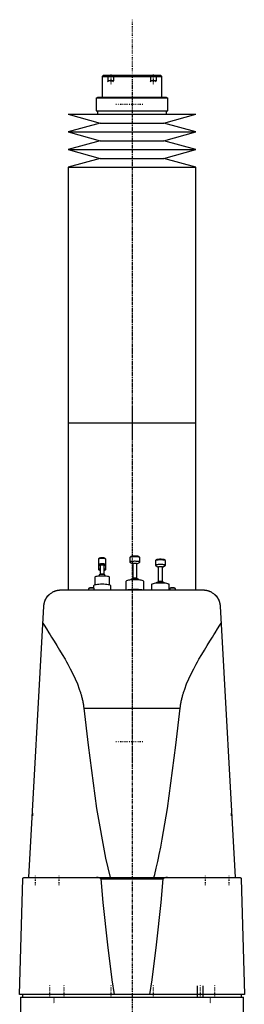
# Model space of a CAD drawing. Extents: x -120 to 120, y -1 to 1172.
# Tile 2 of 2: x -79 to 79, y 481 to 1172. Entities that reach past the tile are written whole.
import ezdxf

# ---------------------------------------------------------------- set-up
doc = ezdxf.new("R2010")
doc.units = 0
doc.linetypes.add('CENTER', pattern=[1.5, 0.45, -0.5, 0.05, -0.5])
for name, color, linetype in [('AM_0', 7, 'CONTINUOUS'), ('AM_10', 7, 'CONTINUOUS'), ('AM_7', 7, 'CENTER')]:
    doc.layers.add(name, color=color, linetype=linetype)

msp = doc.modelspace()

# ---------------------------------------------------------------- linework, layer by layer
at = {"layer": 'AM_0', "color": 7, "linetype": 'CONTINUOUS'}
for p, q in [((-20, 1133), (-21, 1132)), ((-21, 1132), (-21, 1117.5)), ((-21, 1132), (21, 1132)), ((-20, 1133), (20, 1133)), ((21, 1132), (20, 1133)), ((21, 1117.5), (21, 1132)), ((-25.15, 1117), (-25.15, 1108)), ((-25.15, 1117), (25.15, 1117)), ((-24.35, 1117.5), (-24.35, 1117)), ((-24.35, 1117.5), (24.35, 1117.5)), ((24.35, 1117), (24.35, 1117.5)), ((25.15, 1108), (25.15, 1117)), ((-25.15, 1108), (25.15, 1108)), ((-24.35, 1108), (-24.35, 1105.5)), ((24.35, 1105.5), (24.35, 1108)), ((-45, 1105.5), (-22.5, 1099.3)), ((-45, 1105.5), (45, 1105.5)), ((-22.5, 1099.3), (-45, 1093.1)), ((-22.5, 1099.3), (22.5, 1099.3)), ((22.5, 1099.3), (45, 1105.5)), ((45, 1093.1), (22.5, 1099.3)), ((-45, 1093.1), (-22.5, 1086.9)), ((-45, 1093.1), (45, 1093.1)), ((22.5, 1086.9), (45, 1093.1)), ((-22.5, 1086.9), (-45, 1080.7)), ((-22.5, 1086.9), (22.5, 1086.9)), ((45, 1080.7), (22.5, 1086.9)), ((-45, 1080.7), (-22.5, 1074.5)), ((-45, 1080.7), (45, 1080.7)), ((22.5, 1074.5), (45, 1080.7)), ((-22.5, 1074.5), (-45, 1068.3)), ((-22.5, 1074.5), (22.5, 1074.5)), ((45, 1068.3), (22.5, 1074.5)), ((-45, 1068.3), (-45, 888.75)), ((-45, 1068.3), (45, 1068.3)), ((45, 888.75), (45, 1068.3)), ((-45, 888.75), (-45, 771.5)), ((-45, 888.75), (45, 888.75)), ((-45, 888.75), (0, 888.75)), ((45, 771.5), (45, 888.75)), ((-23.5, 793.19), (-23.5, 785.87)), ((-22.97, 793.74), (-23.46, 793.26)), ((-23.39, 789.22), (-22.5, 788.71)), ((-22.5, 788.75), (-22.5, 782.39)), ((-19.5, 788.71), (-18.61, 789.22)), ((-19.5, 782.39), (-19.5, 788.75)), ((-18.54, 793.26), (-19.03, 793.74)), ((-18.5, 785.87), (-18.5, 793.19)), ((-1.5, 794.26), (-1.5, 791.01)), ((-0.95, 794.85), (-1.45, 794.37)), ((-1.35, 790.83), (0.5, 789.79)), ((0.5, 789.83), (0.5, 779.53)), ((3.5, 789.79), (5.35, 790.83)), ((3.5, 779.53), (3.5, 789.83)), ((5.45, 794.37), (4.95, 794.85)), ((5.5, 791.01), (5.5, 794.26)), ((16.5, 792), (16.5, 788.75)), ((17.05, 792.59), (16.55, 792.11)), ((16.65, 788.57), (18.5, 787.53)), ((21.5, 787.53), (23.35, 788.57)), ((23.45, 792.11), (22.95, 792.59)), ((23.5, 788.75), (23.5, 792)), ((-23.39, 785.74), (-22.5, 785.24)), ((-23, 782.06), (-23, 781.23)), ((-22.43, 782.43), (-22.91, 782.16)), ((-19.09, 782.16), (-19.57, 782.43)), ((-19.5, 785.24), (-18.61, 785.74)), ((-19, 781.23), (-19, 782.06)), ((18.5, 787.57), (18.5, 777.27)), ((21.5, 777.27), (21.5, 787.57)), ((-27, 774.47), (-27, 772.83)), ((-26.25, 780.38), (-26.25, 774.98)), ((-15.75, 774.98), (-15.75, 780.38)), ((-15, 771.5), (-15, 774.47)), ((-4.25, 777.52), (-4.25, 771.5)), ((-1, 778.6), (-1, 778.47)), ((0.57, 779.57), (-0.87, 778.76)), ((4.87, 778.76), (3.43, 779.57)), ((5, 778.47), (5, 778.6)), ((8.25, 771.5), (8.25, 777.52)), ((13.75, 775.26), (13.75, 771.5)), ((17, 776.35), (17, 776.21)), ((18.57, 777.31), (17.13, 776.5)), ((22.87, 776.5), (21.43, 777.31)), ((23, 776.21), (23, 776.35)), ((26.25, 771.5), (26.25, 775.26)), ((-50, 771.5), (50, 771.5)), ((-30.47, 772.49), (-30.5, 772.43)), ((-30.5, 772.43), (-30.5, 771.5)), ((-30.22, 772.73), (-30.47, 772.49)), ((-26.53, 772.49), (-26.78, 772.73)), ((-26.5, 771.5), (-26.5, 772.43)), ((26.53, 772.49), (26.5, 772.43)), ((26.5, 772.43), (26.5, 771.5)), ((26.78, 772.73), (26.53, 772.49)), ((30.47, 772.49), (30.22, 772.73)), ((30.5, 771.5), (30.5, 772.43)), ((-72.48, 569.6), (-61.98, 760.16)), ((61.98, 760.16), (72.48, 569.6)), ((-33.89, 688.56), (33.89, 688.56)), ((-70, 614.67), (-70, 612.94)), ((70, 612.94), (70, 614.67)), ((-79, 487.5), (-76.83, 568.63)), ((-75.83, 569.6), (75.83, 569.6)), ((-21.74, 568.63), (21.74, 568.63)), ((76.83, 568.63), (79, 487.5)), ((79, 487.5), (-79, 487.5)), ((-78.5, 485.5), (78.5, 485.5)), ((-78.5, 485.5), (-78.5, 472.2)), ((-77, 487.5), (-77, 485.5)), ((77, 485.5), (77, 487.5)), ((78.5, 472.2), (78.5, 485.5))]:
    msp.add_line(p, q, dxfattribs=at)
for points in [[(4.95, 794.85), (4.79, 794.94), (4.52, 795.04), (4.14, 795.12), (3.69, 795.18), (3.16, 795.23), (2.59, 795.26), (2, 795.27), (1.41, 795.26), (0.84, 795.23), (0.31, 795.18), (-0.14, 795.12), (-0.52, 795.04), (-0.79, 794.94), (-0.95, 794.85)], [(-18.5, 793.19), (-18.55, 793.27), (-18.69, 793.35), (-18.92, 793.43), (-19.23, 793.49), (-19.61, 793.55), (-20.04, 793.59), (-20.51, 793.61), (-21, 793.62), (-21.49, 793.61), (-21.96, 793.59), (-22.39, 793.55), (-22.77, 793.49), (-23.08, 793.43), (-23.31, 793.35), (-23.45, 793.27), (-23.5, 793.19)], [(-18.61, 789.22), (-18.51, 789.3), (-18.51, 789.39), (-18.61, 789.47), (-18.79, 789.55), (-19.06, 789.62), (-19.41, 789.68), (-19.82, 789.73), (-20.27, 789.76), (-20.75, 789.78), (-21.25, 789.78), (-21.73, 789.76), (-22.18, 789.73), (-22.59, 789.68), (-22.94, 789.62), (-23.21, 789.55), (-23.39, 789.47), (-23.49, 789.39), (-23.49, 789.3), (-23.39, 789.22)], [(-19.03, 793.74), (-19.14, 793.81), (-19.32, 793.87), (-19.57, 793.92), (-19.88, 793.96), (-20.22, 794), (-20.6, 794.02), (-21, 794.03), (-21.4, 794.02), (-21.78, 794), (-22.12, 793.96), (-22.43, 793.92), (-22.68, 793.87), (-22.86, 793.81), (-22.97, 793.74)], [(-19.5, 788.75), (-19.53, 788.8), (-19.61, 788.85), (-19.75, 788.9), (-19.94, 788.94), (-20.17, 788.97), (-20.43, 788.99), (-20.71, 789.01), (-21, 789.01), (-21.29, 789.01), (-21.57, 788.99), (-21.83, 788.97), (-22.06, 788.94), (-22.25, 788.9), (-22.39, 788.85), (-22.47, 788.8), (-22.5, 788.75)], [(5.5, 794.26), (5.43, 794.38), (5.23, 794.49), (4.91, 794.6), (4.47, 794.69), (3.94, 794.77), (3.34, 794.82), (2.68, 794.86), (2, 794.87), (1.32, 794.86), (0.66, 794.82), (0.06, 794.77), (-0.47, 794.69), (-0.91, 794.6), (-1.23, 794.49), (-1.43, 794.38), (-1.5, 794.26)], [(5.35, 790.83), (5.48, 790.95), (5.48, 791.07), (5.35, 791.19), (5.09, 791.3), (4.71, 791.4), (4.22, 791.48), (3.65, 791.55), (3.02, 791.59), (2.34, 791.62), (1.66, 791.62), (0.98, 791.59), (0.35, 791.55), (-0.22, 791.48), (-0.71, 791.4), (-1.09, 791.3), (-1.35, 791.19), (-1.48, 791.07), (-1.48, 790.95), (-1.35, 790.83)], [(3.5, 789.83), (3.47, 789.88), (3.39, 789.93), (3.25, 789.97), (3.06, 790.01), (2.83, 790.05), (2.57, 790.07), (2.29, 790.08), (2, 790.09), (1.71, 790.08), (1.43, 790.07), (1.17, 790.05), (0.94, 790.01), (0.75, 789.97), (0.61, 789.93), (0.53, 789.88), (0.5, 789.83)], [(23.5, 792), (23.43, 792.12), (23.23, 792.24), (22.91, 792.34), (22.47, 792.43), (21.94, 792.51), (21.34, 792.56), (20.68, 792.6), (20, 792.61), (19.32, 792.6), (18.66, 792.56), (18.06, 792.51), (17.53, 792.43), (17.09, 792.34), (16.77, 792.24), (16.57, 792.12), (16.5, 792)], [(23.35, 788.57), (23.48, 788.69), (23.48, 788.81), (23.35, 788.93), (23.09, 789.04), (22.71, 789.14), (22.22, 789.22), (21.65, 789.29), (21.02, 789.33), (20.34, 789.36), (19.66, 789.36), (18.98, 789.33), (18.35, 789.29), (17.78, 789.22), (17.29, 789.14), (16.91, 789.04), (16.65, 788.93), (16.52, 788.81), (16.52, 788.69), (16.65, 788.57)], [(22.95, 792.59), (22.79, 792.69), (22.52, 792.78), (22.14, 792.86), (21.69, 792.93), (21.16, 792.98), (20.59, 793.01), (20, 793.02), (19.41, 793.01), (18.84, 792.98), (18.31, 792.93), (17.86, 792.86), (17.48, 792.78), (17.21, 792.69), (17.05, 792.59)], [(-15.75, 780.38), (-15.85, 780.56), (-16.15, 780.73), (-16.63, 780.89), (-17.29, 781.03), (-18.08, 781.14), (-18.99, 781.23), (-19.98, 781.28), (-21, 781.29), (-22.02, 781.28), (-23.01, 781.23), (-23.92, 781.14), (-24.71, 781.03), (-25.37, 780.89), (-25.85, 780.73), (-26.15, 780.56), (-26.25, 780.38)], [(-22.5, 786.22), (-22.88, 786.16), (-23.17, 786.09), (-23.38, 786.01), (-23.48, 785.92), (-23.49, 785.83), (-23.39, 785.74)], [(-19, 782.06), (-19.04, 782.12), (-19.15, 782.19), (-19.34, 782.25), (-19.59, 782.3), (-19.89, 782.35), (-20.23, 782.38), (-20.61, 782.4), (-21, 782.4), (-21.39, 782.4), (-21.77, 782.38), (-22.11, 782.35), (-22.41, 782.3), (-22.66, 782.25), (-22.85, 782.19), (-22.96, 782.12), (-23, 782.06)], [(-19.57, 782.43), (-19.68, 782.48), (-19.84, 782.52), (-20.05, 782.55), (-20.29, 782.58), (-20.57, 782.6), (-20.85, 782.61), (-21.15, 782.61), (-21.43, 782.6), (-21.71, 782.58), (-21.95, 782.55), (-22.16, 782.52), (-22.32, 782.48), (-22.43, 782.43)], [(-18.61, 785.74), (-18.51, 785.83), (-18.52, 785.92), (-18.62, 786.01), (-18.83, 786.09), (-19.12, 786.16), (-19.5, 786.22)], [(21.5, 787.57), (21.47, 787.62), (21.39, 787.67), (21.25, 787.72), (21.06, 787.76), (20.83, 787.79), (20.57, 787.81), (20.29, 787.83), (20, 787.83), (19.71, 787.83), (19.43, 787.81), (19.17, 787.79), (18.94, 787.76), (18.75, 787.72), (18.61, 787.67), (18.53, 787.62), (18.5, 787.57)], [(-15, 774.47), (-15.12, 774.68), (-15.46, 774.87), (-16.01, 775.05), (-16.76, 775.21), (-17.67, 775.34), (-18.7, 775.44), (-19.83, 775.5), (-21, 775.52), (-22.17, 775.5), (-23.3, 775.44), (-24.33, 775.34), (-25.24, 775.21), (-25.99, 775.05), (-26.54, 774.87), (-26.88, 774.68), (-27, 774.47)], [(8.25, 777.52), (8.13, 777.73), (7.77, 777.93), (7.2, 778.12), (6.42, 778.29), (5.47, 778.42), (4.39, 778.52), (3.22, 778.58), (2, 778.6), (0.78, 778.58), (-0.39, 778.52), (-1.47, 778.42), (-2.42, 778.29), (-3.2, 778.12), (-3.77, 777.93), (-4.13, 777.73), (-4.25, 777.52)], [(5, 778.6), (4.94, 778.7), (4.77, 778.8), (4.49, 778.89), (4.12, 778.97), (3.67, 779.04), (3.15, 779.08), (2.59, 779.11), (2, 779.12), (1.41, 779.11), (0.85, 779.08), (0.33, 779.04), (-0.12, 778.97), (-0.49, 778.89), (-0.77, 778.8), (-0.94, 778.7), (-1, 778.6)], [(3.43, 779.57), (3.32, 779.61), (3.16, 779.65), (2.95, 779.69), (2.71, 779.72), (2.43, 779.74), (2.15, 779.75), (1.85, 779.75), (1.57, 779.74), (1.29, 779.72), (1.05, 779.69), (0.84, 779.65), (0.68, 779.61), (0.57, 779.57)], [(26.25, 775.26), (26.13, 775.47), (25.77, 775.68), (25.2, 775.87), (24.42, 776.03), (23.47, 776.16), (22.39, 776.26), (21.22, 776.33), (20, 776.35), (18.78, 776.33), (17.61, 776.26), (16.53, 776.16), (15.58, 776.03), (14.8, 775.87), (14.23, 775.68), (13.87, 775.47), (13.75, 775.26)], [(23, 776.35), (22.94, 776.45), (22.77, 776.54), (22.49, 776.63), (22.12, 776.71), (21.67, 776.78), (21.15, 776.83), (20.59, 776.86), (20, 776.87), (19.41, 776.86), (18.85, 776.83), (18.33, 776.78), (17.88, 776.71), (17.51, 776.63), (17.23, 776.54), (17.06, 776.45), (17, 776.35)], [(21.43, 777.31), (21.32, 777.36), (21.16, 777.4), (20.95, 777.43), (20.71, 777.46), (20.43, 777.48), (20.15, 777.49), (19.85, 777.49), (19.57, 777.48), (19.29, 777.46), (19.05, 777.43), (18.84, 777.4), (18.68, 777.36), (18.57, 777.31)], [(-28.5, 772.78), (-28.9, 772.77), (-29.28, 772.75), (-29.62, 772.72), (-29.93, 772.68), (-30.18, 772.62), (-30.36, 772.56), (-30.47, 772.49)], [(-28.5, 772.98), (-28.85, 772.98), (-29.18, 772.96), (-29.48, 772.93), (-29.75, 772.89), (-29.97, 772.84), (-30.13, 772.79), (-30.22, 772.73)], [(-26.78, 772.73), (-26.87, 772.79), (-27.03, 772.84), (-27.25, 772.89), (-27.52, 772.93), (-27.82, 772.96), (-28.15, 772.98), (-28.5, 772.98)], [(-26.5, 772.43), (-26.54, 772.5), (-26.65, 772.57), (-26.84, 772.63), (-27.09, 772.68), (-27.39, 772.72), (-27.73, 772.75), (-28.11, 772.77), (-28.5, 772.78)], [(6.86, 771.5), (5.81, 771.64), (4.62, 771.75), (3.34, 771.82), (2, 771.84), (0.66, 771.82), (-0.62, 771.75), (-1.81, 771.64), (-2.86, 771.5)], [(28.5, 772.78), (28.1, 772.77), (27.72, 772.75), (27.38, 772.72), (27.07, 772.68), (26.82, 772.62), (26.64, 772.56), (26.53, 772.49)], [(28.5, 772.98), (28.15, 772.98), (27.82, 772.96), (27.52, 772.93), (27.25, 772.89), (27.03, 772.84), (26.87, 772.79), (26.78, 772.73)], [(30.22, 772.73), (30.13, 772.79), (29.97, 772.84), (29.75, 772.89), (29.48, 772.93), (29.18, 772.96), (28.85, 772.98), (28.5, 772.98)], [(30.5, 772.43), (30.46, 772.5), (30.35, 772.57), (30.16, 772.63), (29.91, 772.68), (29.61, 772.72), (29.27, 772.75), (28.89, 772.77), (28.5, 772.78)]]:
    msp.add_lwpolyline(points, dxfattribs=at)
for points in [[(-61.98, 760.16, 0), (-61.95, 760.64, 0), (-61.82, 761.58, 0), (-61.62, 762.5, 0), (-61.49, 762.95, 0), (-61.35, 763.4, 0), (-61.02, 764.26, 0), (-60.62, 765.08, 0), (-60.17, 765.87, 0), (-59.67, 766.61, 0), (-59.12, 767.3, 0), (-58.83, 767.63, 0), (-58.52, 767.95, 0), (-57.89, 768.54, 0), (-57.22, 769.09, 0), (-56.49, 769.59, 0), (-55.66, 770.08, 0), (-55.13, 770.35, 0), (-54.97, 770.42, 0), (-54.8, 770.5, 0), (-54.72, 770.53, 0), (-54.64, 770.57, 0), (-54.47, 770.64, 0), (-54.3, 770.7, 0), (-54.21, 770.74, 0), (-54.12, 770.77, 0), (-53.94, 770.83, 0), (-53.76, 770.9, 0), (-53.67, 770.93, 0), (-53.57, 770.96, 0), (-53.38, 771.01, 0), (-53.19, 771.07, 0), (-52.99, 771.12, 0), (-52.79, 771.17, 0), (-52.57, 771.22, 0), (-52.46, 771.24, 0), (-52.35, 771.27, 0), (-52.11, 771.31, 0), (-51.85, 771.36, 0), (-51.7, 771.38, 0), (-51.66, 771.39, 0), (-51.61, 771.39, 0), (-51.59, 771.39, 0), (-51.57, 771.4, 0), (-51.52, 771.4, 0), (-51.48, 771.41, 0), (-51.43, 771.41, 0), (-51.39, 771.42, 0), (-51.34, 771.42, 0), (-51.32, 771.43, 0), (-51.29, 771.43, 0), (-51.25, 771.44, 0), (-51.2, 771.44, 0), (-51.15, 771.44, 0), (-51.11, 771.45, 0), (-51.06, 771.45, 0), (-51.03, 771.46, 0), (-51.01, 771.46, 0), (-50.96, 771.46, 0), (-50.91, 771.47, 0), (-50.89, 771.47, 0), (-50.87, 771.47, 0), (-50.82, 771.47, 0), (-50.77, 771.48, 0), (-50.74, 771.48, 0), (-50.72, 771.48, 0), (-50.67, 771.48, 0), (-50.62, 771.48, 0), (-50.57, 771.49, 0), (-50.52, 771.49, 0), (-50.47, 771.49, 0), (-50.45, 771.49, 0), (-50.42, 771.49, 0), (-50.37, 771.49, 0), (-50.32, 771.5, 0), (-50.27, 771.5, 0), (-50.22, 771.5, 0), (-50.17, 771.5, 0), (-50.15, 771.5, 0), (-50.12, 771.5, 0), (-50.07, 771.5, 0), (-50.02, 771.5, 0), (-50, 771.5, 0)], [(-60.27, 765.71, 0), (-60.18, 765.86, 0), (-59.99, 766.14, 0), (-59.8, 766.42, 0), (-59.71, 766.56, 0), (-59.61, 766.69, 0), (-59.42, 766.93, 0), (-59.24, 767.16, 0), (-59.07, 767.36, 0), (-58.91, 767.54, 0), (-58.76, 767.7, 0), (-58.69, 767.78, 0), (-58.62, 767.85, 0), (-58.49, 767.99, 0), (-58.37, 768.1, 0), (-58.26, 768.2, 0), (-58.18, 768.28, 0), (-58.11, 768.35, 0), (-58.08, 768.37, 0), (-58.05, 768.4, 0), (-58.02, 768.43, 0), (-58, 768.44, 0), (-58, 768.44, 0)], [(50, 771.5, 0), (50.02, 771.5, 0), (50.07, 771.5, 0), (50.12, 771.5, 0), (50.15, 771.5, 0), (50.17, 771.5, 0), (50.22, 771.5, 0), (50.27, 771.5, 0), (50.32, 771.5, 0), (50.37, 771.49, 0), (50.42, 771.49, 0), (50.45, 771.49, 0), (50.47, 771.49, 0), (50.52, 771.49, 0), (50.57, 771.49, 0), (50.62, 771.48, 0), (50.67, 771.48, 0), (50.72, 771.48, 0), (50.74, 771.48, 0), (50.77, 771.48, 0), (50.82, 771.47, 0), (50.87, 771.47, 0), (50.89, 771.47, 0), (50.91, 771.47, 0), (50.96, 771.46, 0), (51.01, 771.46, 0), (51.03, 771.46, 0), (51.06, 771.45, 0), (51.11, 771.45, 0), (51.15, 771.44, 0), (51.2, 771.44, 0), (51.25, 771.44, 0), (51.29, 771.43, 0), (51.32, 771.43, 0), (51.34, 771.42, 0), (51.39, 771.42, 0), (51.43, 771.41, 0), (51.48, 771.41, 0), (51.52, 771.4, 0), (51.57, 771.4, 0), (51.59, 771.39, 0), (51.61, 771.39, 0), (51.66, 771.39, 0), (51.7, 771.38, 0), (51.85, 771.36, 0), (52.11, 771.31, 0), (52.35, 771.27, 0), (52.46, 771.24, 0), (52.57, 771.22, 0), (52.79, 771.17, 0), (52.99, 771.12, 0), (53.19, 771.07, 0), (53.38, 771.01, 0), (53.57, 770.96, 0), (53.67, 770.93, 0), (53.76, 770.9, 0), (53.94, 770.83, 0), (54.12, 770.77, 0), (54.21, 770.74, 0), (54.3, 770.7, 0), (54.47, 770.64, 0), (54.64, 770.57, 0), (54.72, 770.53, 0), (54.8, 770.5, 0), (54.97, 770.42, 0), (55.13, 770.35, 0), (55.66, 770.08, 0), (56.49, 769.59, 0), (57.22, 769.09, 0), (57.89, 768.54, 0), (58.52, 767.95, 0), (58.83, 767.63, 0), (59.12, 767.3, 0), (59.67, 766.61, 0), (60.17, 765.87, 0), (60.62, 765.08, 0), (61.02, 764.26, 0), (61.35, 763.4, 0), (61.49, 762.95, 0), (61.62, 762.5, 0), (61.82, 761.58, 0), (61.95, 760.64, 0), (61.98, 760.16, 0)], [(58, 768.44, 0), (58, 768.44, 0), (58.02, 768.43, 0), (58.05, 768.4, 0), (58.08, 768.37, 0), (58.11, 768.35, 0), (58.18, 768.28, 0), (58.26, 768.2, 0), (58.37, 768.1, 0), (58.49, 767.99, 0), (58.62, 767.85, 0), (58.69, 767.78, 0), (58.76, 767.7, 0), (58.91, 767.54, 0), (59.07, 767.36, 0), (59.24, 767.16, 0), (59.42, 766.93, 0), (59.61, 766.69, 0), (59.71, 766.56, 0), (59.8, 766.42, 0), (59.99, 766.14, 0), (60.18, 765.86, 0), (60.27, 765.71, 0)], [(-61.98, 760.16, 0), (-61.97, 760.32, 0), (-61.94, 760.65, 0), (-61.91, 760.97, 0), (-61.89, 761.13, 0), (-61.86, 761.3, 0), (-61.81, 761.62, 0), (-61.75, 761.94, 0), (-61.68, 762.26, 0), (-61.6, 762.57, 0), (-61.51, 762.89, 0), (-61.47, 763.04, 0), (-61.42, 763.2, 0), (-61.31, 763.51, 0), (-61.2, 763.81, 0), (-61.08, 764.11, 0), (-60.95, 764.41, 0), (-60.81, 764.71, 0), (-60.74, 764.86, 0), (-60.66, 765, 0), (-60.51, 765.29, 0), (-60.35, 765.57, 0), (-60.27, 765.71, 0)], [(60.27, 765.71, 0), (60.35, 765.57, 0), (60.51, 765.29, 0), (60.66, 765, 0), (60.74, 764.86, 0), (60.81, 764.71, 0), (60.95, 764.41, 0), (61.08, 764.11, 0), (61.2, 763.81, 0), (61.31, 763.51, 0), (61.42, 763.2, 0), (61.47, 763.04, 0), (61.51, 762.89, 0), (61.6, 762.57, 0), (61.68, 762.26, 0), (61.75, 761.94, 0), (61.81, 761.62, 0), (61.86, 761.3, 0), (61.89, 761.13, 0), (61.91, 760.97, 0), (61.94, 760.65, 0), (61.97, 760.32, 0), (61.98, 760.16, 0)], [(-62.65, 748.09, 0), (-61.85, 746.79, 0), (-60.18, 744.12, 0), (-58.43, 741.34, 0), (-57.54, 739.91, 0), (-56.63, 738.46, 0), (-54.77, 735.49, 0), (-52.87, 732.43, 0), (-50.95, 729.3, 0), (-49.03, 726.09, 0), (-47.11, 722.81, 0), (-46.16, 721.14, 0), (-45.23, 719.46, 0), (-43.39, 716.06, 0), (-41.63, 712.6, 0), (-39.96, 709.08, 0), (-38.42, 705.5, 0), (-37.04, 701.86, 0), (-36.41, 700.01, 0), (-36.31, 699.71, 0), (-36.12, 699.09, 0), (-35.93, 698.46, 0), (-35.83, 698.15, 0), (-35.74, 697.84, 0), (-35.57, 697.21, 0), (-35.4, 696.59, 0), (-35.23, 695.96, 0), (-35.08, 695.33, 0), (-34.93, 694.69, 0), (-34.86, 694.37, 0), (-34.79, 694.06, 0), (-34.65, 693.42, 0), (-34.52, 692.78, 0), (-34.4, 692.13, 0), (-34.29, 691.49, 0), (-34.19, 690.84, 0), (-34.14, 690.52, 0), (-34.09, 690.19, 0), (-34, 689.54, 0), (-33.92, 688.89, 0), (-33.89, 688.56, 0)], [(33.89, 688.56, 0), (33.92, 688.89, 0), (34, 689.54, 0), (34.09, 690.19, 0), (34.14, 690.52, 0), (34.19, 690.84, 0), (34.29, 691.49, 0), (34.4, 692.13, 0), (34.52, 692.78, 0), (34.65, 693.42, 0), (34.79, 694.06, 0), (34.86, 694.37, 0), (34.93, 694.69, 0), (35.08, 695.33, 0), (35.23, 695.96, 0), (35.4, 696.59, 0), (35.57, 697.21, 0), (35.74, 697.84, 0), (35.83, 698.15, 0), (35.93, 698.46, 0), (36.12, 699.09, 0), (36.31, 699.71, 0), (36.41, 700.01, 0), (37.04, 701.86, 0), (38.42, 705.5, 0), (39.96, 709.08, 0), (41.63, 712.6, 0), (43.39, 716.06, 0), (45.23, 719.46, 0), (46.16, 721.14, 0), (47.11, 722.81, 0), (49.03, 726.09, 0), (50.95, 729.3, 0), (52.87, 732.43, 0), (54.77, 735.49, 0), (56.63, 738.46, 0), (57.54, 739.91, 0), (58.43, 741.34, 0), (60.18, 744.12, 0), (61.85, 746.79, 0), (62.65, 748.09, 0)], [(-33.89, 688.56, 0), (-30.94, 662.64, 0), (-24.88, 617.98, 0), (-18.61, 583.2, 0), (-15.41, 569.6, 0)], [(15.41, 569.6, 0), (15.95, 571.69, 0), (17.01, 576.08, 0), (18.08, 580.76, 0), (18.61, 583.2, 0), (19.13, 585.71, 0), (20.19, 590.95, 0), (21.24, 596.47, 0), (24.88, 617.98, 0), (30.94, 662.64, 0), (33.89, 688.56, 0)], [(-76.83, 568.63, 0), (-76.83, 568.63, 0), (-76.83, 568.64, 0), (-76.83, 568.64, 0), (-76.83, 568.65, 0), (-76.83, 568.65, 0), (-76.83, 568.65, 0), (-76.83, 568.66, 0), (-76.83, 568.67, 0), (-76.83, 568.67, 0), (-76.83, 568.68, 0), (-76.83, 568.68, 0), (-76.83, 568.68, 0), (-76.83, 568.69, 0), (-76.83, 568.7, 0), (-76.82, 568.7, 0), (-76.82, 568.71, 0), (-76.82, 568.71, 0), (-76.82, 568.72, 0), (-76.82, 568.72, 0), (-76.82, 568.73, 0), (-76.82, 568.73, 0), (-76.82, 568.73, 0), (-76.82, 568.74, 0), (-76.82, 568.74, 0), (-76.82, 568.75, 0), (-76.82, 568.75, 0), (-76.82, 568.75, 0), (-76.82, 568.76, 0), (-76.82, 568.76, 0), (-76.82, 568.77, 0), (-76.81, 568.77, 0), (-76.81, 568.78, 0), (-76.81, 568.78, 0), (-76.81, 568.78, 0), (-76.81, 568.79, 0), (-76.81, 568.79, 0), (-76.81, 568.81, 0), (-76.8, 568.84, 0), (-76.8, 568.86, 0), (-76.79, 568.88, 0), (-76.79, 568.9, 0), (-76.78, 568.91, 0), (-76.77, 568.93, 0), (-76.77, 568.95, 0), (-76.76, 568.97, 0), (-76.75, 568.99, 0), (-76.74, 569.01, 0), (-76.74, 569.02, 0), (-76.73, 569.03, 0), (-76.73, 569.05, 0), (-76.72, 569.06, 0), (-76.71, 569.07, 0), (-76.71, 569.08, 0), (-76.7, 569.09, 0), (-76.69, 569.11, 0), (-76.69, 569.11, 0), (-76.68, 569.12, 0), (-76.68, 569.13, 0), (-76.67, 569.15, 0), (-76.64, 569.19, 0), (-76.59, 569.26, 0), (-76.53, 569.31, 0), (-76.48, 569.36, 0), (-76.42, 569.41, 0), (-76.39, 569.43, 0), (-76.36, 569.45, 0), (-76.3, 569.48, 0), (-76.24, 569.51, 0), (-76.17, 569.54, 0), (-76.11, 569.56, 0), (-76.05, 569.58, 0), (-76.02, 569.58, 0), (-75.99, 569.59, 0), (-75.92, 569.6, 0), (-75.86, 569.6, 0), (-75.83, 569.6, 0)], [(-21.74, 568.63, 0), (-21.74, 568.63, 0), (-21.74, 568.63, 0), (-21.74, 568.64, 0), (-21.74, 568.64, 0), (-21.74, 568.64, 0), (-21.74, 568.65, 0), (-21.74, 568.66, 0), (-21.75, 568.66, 0), (-21.75, 568.67, 0), (-21.75, 568.67, 0), (-21.75, 568.67, 0), (-21.75, 568.68, 0), (-21.75, 568.68, 0), (-21.75, 568.69, 0), (-21.75, 568.69, 0), (-21.76, 568.7, 0), (-21.76, 568.7, 0), (-21.76, 568.71, 0), (-21.76, 568.71, 0), (-21.76, 568.71, 0), (-21.76, 568.72, 0), (-21.77, 568.72, 0), (-21.77, 568.73, 0), (-21.77, 568.73, 0), (-21.77, 568.74, 0), (-21.77, 568.74, 0), (-21.77, 568.74, 0), (-21.78, 568.75, 0), (-21.78, 568.75, 0), (-21.78, 568.76, 0), (-21.78, 568.76, 0), (-21.79, 568.77, 0), (-21.79, 568.77, 0), (-21.79, 568.77, 0), (-21.79, 568.78, 0), (-21.8, 568.78, 0), (-21.81, 568.8, 0), (-21.83, 568.82, 0), (-21.85, 568.85, 0), (-21.87, 568.87, 0), (-21.88, 568.88, 0), (-21.89, 568.89, 0), (-21.92, 568.92, 0), (-21.94, 568.94, 0), (-21.97, 568.96, 0), (-22, 568.98, 0), (-22.02, 569, 0), (-22.04, 569.01, 0), (-22.05, 569.01, 0), (-22.08, 569.03, 0), (-22.11, 569.05, 0), (-22.12, 569.06, 0), (-22.14, 569.07, 0), (-22.17, 569.08, 0), (-22.2, 569.1, 0), (-22.21, 569.1, 0), (-22.23, 569.11, 0), (-22.26, 569.13, 0), (-22.28, 569.14, 0), (-22.38, 569.18, 0), (-22.56, 569.25, 0), (-22.74, 569.31, 0), (-22.93, 569.36, 0), (-23.12, 569.41, 0), (-23.22, 569.43, 0), (-23.32, 569.45, 0), (-23.51, 569.48, 0), (-23.71, 569.51, 0), (-23.91, 569.54, 0), (-24.11, 569.56, 0), (-24.3, 569.58, 0), (-24.4, 569.58, 0), (-24.5, 569.59, 0), (-24.69, 569.6, 0), (-24.88, 569.6, 0), (-24.97, 569.6, 0)], [(-12.26, 487.5, 0), (-13.86, 497.87, 0), (-17.03, 522.41, 0), (-20.18, 551.98, 0), (-21.74, 568.63, 0)], [(21.74, 568.63, 0), (20.18, 551.98, 0), (17.03, 522.41, 0), (13.86, 497.87, 0), (12.26, 487.5, 0)], [(24.97, 569.6, 0), (24.88, 569.6, 0), (24.69, 569.6, 0), (24.5, 569.59, 0), (24.4, 569.58, 0), (24.3, 569.58, 0), (24.11, 569.56, 0), (23.91, 569.54, 0), (23.71, 569.51, 0), (23.51, 569.48, 0), (23.32, 569.45, 0), (23.22, 569.43, 0), (23.12, 569.41, 0), (22.93, 569.36, 0), (22.74, 569.31, 0), (22.56, 569.25, 0), (22.38, 569.18, 0), (22.28, 569.14, 0), (22.26, 569.13, 0), (22.23, 569.11, 0), (22.21, 569.1, 0), (22.2, 569.1, 0), (22.17, 569.08, 0), (22.14, 569.07, 0), (22.12, 569.06, 0), (22.11, 569.05, 0), (22.08, 569.03, 0), (22.05, 569.01, 0), (22.04, 569.01, 0), (22.02, 569, 0), (22, 568.98, 0), (21.97, 568.96, 0), (21.94, 568.94, 0), (21.92, 568.92, 0), (21.89, 568.89, 0), (21.88, 568.88, 0), (21.87, 568.87, 0), (21.85, 568.85, 0), (21.83, 568.82, 0), (21.81, 568.8, 0), (21.8, 568.78, 0), (21.79, 568.78, 0), (21.79, 568.77, 0), (21.79, 568.77, 0), (21.79, 568.77, 0), (21.78, 568.76, 0), (21.78, 568.76, 0), (21.78, 568.75, 0), (21.78, 568.75, 0), (21.77, 568.74, 0), (21.77, 568.74, 0), (21.77, 568.74, 0), (21.77, 568.73, 0), (21.77, 568.73, 0), (21.77, 568.72, 0), (21.76, 568.72, 0), (21.76, 568.71, 0), (21.76, 568.71, 0), (21.76, 568.71, 0), (21.76, 568.7, 0), (21.76, 568.7, 0), (21.75, 568.69, 0), (21.75, 568.69, 0), (21.75, 568.68, 0), (21.75, 568.68, 0), (21.75, 568.67, 0), (21.75, 568.67, 0), (21.75, 568.67, 0), (21.75, 568.66, 0), (21.74, 568.66, 0), (21.74, 568.65, 0), (21.74, 568.64, 0), (21.74, 568.64, 0), (21.74, 568.64, 0), (21.74, 568.63, 0), (21.74, 568.63, 0), (21.74, 568.63, 0)], [(75.83, 569.6, 0), (75.86, 569.6, 0), (75.92, 569.6, 0), (75.99, 569.59, 0), (76.02, 569.58, 0), (76.05, 569.58, 0), (76.11, 569.56, 0), (76.17, 569.54, 0), (76.24, 569.51, 0), (76.3, 569.48, 0), (76.36, 569.45, 0), (76.39, 569.43, 0), (76.42, 569.41, 0), (76.48, 569.36, 0), (76.53, 569.31, 0), (76.59, 569.26, 0), (76.64, 569.19, 0), (76.67, 569.15, 0), (76.68, 569.13, 0), (76.68, 569.12, 0), (76.69, 569.11, 0), (76.69, 569.11, 0), (76.7, 569.09, 0), (76.71, 569.08, 0), (76.71, 569.07, 0), (76.72, 569.06, 0), (76.73, 569.05, 0), (76.73, 569.03, 0), (76.74, 569.02, 0), (76.74, 569.01, 0), (76.75, 568.99, 0), (76.76, 568.97, 0), (76.77, 568.95, 0), (76.77, 568.93, 0), (76.78, 568.91, 0), (76.79, 568.9, 0), (76.79, 568.88, 0), (76.8, 568.86, 0), (76.8, 568.84, 0), (76.81, 568.81, 0), (76.81, 568.79, 0), (76.81, 568.79, 0), (76.81, 568.78, 0), (76.81, 568.78, 0), (76.81, 568.78, 0), (76.81, 568.77, 0), (76.82, 568.77, 0), (76.82, 568.76, 0), (76.82, 568.76, 0), (76.82, 568.75, 0), (76.82, 568.75, 0), (76.82, 568.75, 0), (76.82, 568.74, 0), (76.82, 568.74, 0), (76.82, 568.73, 0), (76.82, 568.73, 0), (76.82, 568.73, 0), (76.82, 568.72, 0), (76.82, 568.72, 0), (76.82, 568.71, 0), (76.82, 568.71, 0), (76.82, 568.7, 0), (76.83, 568.7, 0), (76.83, 568.69, 0), (76.83, 568.68, 0), (76.83, 568.68, 0), (76.83, 568.68, 0), (76.83, 568.67, 0), (76.83, 568.67, 0), (76.83, 568.66, 0), (76.83, 568.65, 0), (76.83, 568.65, 0), (76.83, 568.65, 0), (76.83, 568.64, 0), (76.83, 568.64, 0), (76.83, 568.63, 0), (76.83, 568.63, 0)]]:
    msp.add_polyline3d(points, dxfattribs=at)
at = {"layer": 'AM_10', "color": 7, "linetype": 'CONTINUOUS'}
for p, q in [((-17, 1133), (-17, 1129)), ((-13, 1129), (-17, 1129)), ((-16.62, 1128.34), (-17, 1129)), ((-13.38, 1128.34), (-13, 1129)), ((-13, 1133), (-13, 1129)), ((13, 1133), (13, 1129)), ((17, 1129), (13, 1129)), ((13.38, 1128.34), (13, 1129)), ((16.62, 1128.34), (17, 1129)), ((17, 1133), (17, 1129)), ((46, 485.5), (46, 493.5)), ((50, 485.5), (50, 493.5))]:
    msp.add_line(p, q, dxfattribs=at)
at = {"layer": 'AM_7', "color": 4, "linetype": 'CENTER'}
for p, q in [((0, 1171.88), (0, 316.62)), ((-15, 1133.3), (-15, 1126.7)), ((0, 1128.94), (0, 877.31)), ((15, 1133.3), (15, 1126.7)), ((-11.38, 1112.5), (7.87, 1112.5)), ((0, 900.19), (0, 648.56)), ((0, 762.2), (0, 724.8)), ((0, 700.5), (0, 370.5)), ((-11.38, 665), (7.87, 665)), ((-68, 570.9), (-68, 564.3)), ((-51.5, 570.9), (-51.5, 564.3)), ((51.5, 570.9), (51.5, 564.3)), ((68, 570.9), (68, 564.3)), ((-58, 493.9), (-58, 485.1)), ((-48, 493.9), (-48, 485.1)), ((-15, 493.9), (-15, 485.1)), ((15, 493.9), (15, 485.1)), ((48, 493.9), (48, 485.1)), ((58, 493.9), (58, 485.1)), ((-55, 485.5), (-55, 481.1)), ((55, 485.5), (55, 481.1))]:
    msp.add_line(p, q, dxfattribs=at)

doc.saveas('drawing.dxf')
